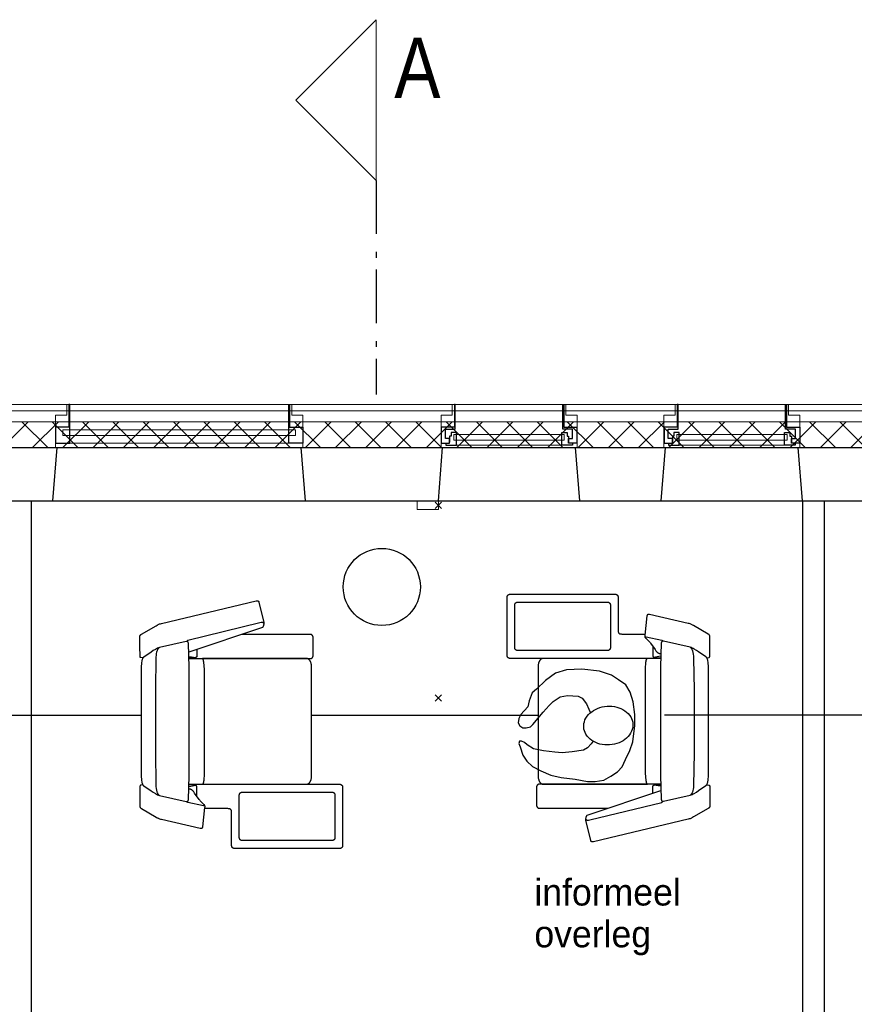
# Model space of a CAD drawing. Header units: millimetres. Extents: x 45699 to 251499, y 244 to 86446.
# Tile 236 of 240: x 231420 to 235316, y 81850 to 86446. Entities that reach past the tile are written whole.
import ezdxf

# ---------------------------------------------------------------- set-up
doc = ezdxf.new("R2010")
doc.units = ezdxf.units.MM
doc.header["$LTSCALE"] = 400
doc.header["$PDMODE"] = 3
doc.header["$PDSIZE"] = 15
for name, pattern in [('HIDDEN', [0.375, 0.25, -0.125]), ('STYLE_06', [1.041641, 0.625, -0.208282, 0.069427, -0.138931]), ('STYLE_21', [0.138889, 0.069444, -0.069444])]:
    doc.linetypes.add(name, pattern=pattern)
for name, color, linetype, lineweight in [('Binnenkozijnen', 140, 'Continuous', 15), ('Buitenkozijnen', 140, 'Continuous', 15), ('Interieur-systeemwand glas', 140, 'STYLE_21', 15), ('mat-beton (ihwg)', 5, 'Continuous', 25), ('mat-isolatie', 140, 'Continuous', 15), ('mat-multiplex-hor', 140, 'Continuous', 15), ('None', 7, 'Continuous', 9)]:
    doc.layers.add(name, color=color, linetype=linetype, lineweight=lineweight)
for name, color, linetype in [('hidekast', 8, 'HIDDEN'), ('inlay', 6, 'Continuous'), ('inr', 4, 'Continuous'), ('plat', 5, 'Continuous'), ('symbol', 1, 'Continuous')]:
    doc.layers.add(name, color=color, linetype=linetype)
doc.styles.add('Arial Narrow', font='ARIALN.TTF', dxfattribs={"height": 222.25})
doc.styles.add('s100', font='stylu.ttf', dxfattribs={"height": 100})

# ---------------------------------------------------------------- blocks, each defined once
blk = doc.blocks.new('*X818')
at = {"layer": 'None', "lineweight": 5}
for p, q in [((42455.6, 40900), (42575.6, 41020)), ((42597.1, 40900), (42717.1, 41020)), ((42738.5, 40900), (42858.5, 41020)), ((42879.9, 40900), (42999.9, 41020)), ((43021.3, 40900), (43141.3, 41020)), ((43162.7, 40900), (43282.7, 41020)), ((43304.2, 40900), (43424.2, 41020)), ((43445.6, 40900), (43565.6, 41020)), ((43587, 40900), (43707, 41020)), ((43728.4, 40900), (43848.4, 41020)), ((43869.8, 40900), (43989.8, 41020)), ((44011.3, 40900), (44131.3, 41020)), ((44152.7, 40900), (44272.7, 41020)), ((44294.1, 40900), (44414.1, 41020)), ((44435.5, 40900), (44555.5, 41020)), ((44577, 40900), (44697, 41020)), ((44718.4, 40900), (44838.4, 41020)), ((44859.8, 40900), (44979.8, 41020)), ((45001.2, 40900), (45121.2, 41020)), ((45142.6, 40900), (45262.6, 41020)), ((45284.1, 40900), (45404.1, 41020)), ((45425.5, 40900), (45545.5, 41020)), ((45566.9, 40900), (45686.9, 41020)), ((45708.3, 40900), (45828.3, 41020)), ((45849.7, 40900), (45969.7, 41020)), ((45991.2, 40900), (46111.2, 41020)), ((46132.6, 40900), (46252.6, 41020)), ((46274, 40900), (46394, 41020)), ((46415.4, 40900), (46535.4, 41020))]:
    blk.add_line(p, q, dxfattribs=at)
at = {"layer": 'None', "lineweight": 13}
for p, q in [((42547.3, 41020), (42667.3, 40900)), ((42688.7, 41020), (42808.7, 40900)), ((42830.1, 41020), (42950.1, 40900)), ((42971.5, 41020), (43091.5, 40900)), ((43112.9, 41020), (43232.9, 40900)), ((43254.3, 41020), (43374.3, 40900)), ((43395.7, 41020), (43515.7, 40900)), ((43537.1, 41020), (43657.1, 40900)), ((43678.5, 41020), (43798.5, 40900)), ((43819.9, 41020), (43939.9, 40900)), ((43961.3, 41020), (44081.3, 40900)), ((44102.7, 41020), (44222.7, 40900)), ((44244.1, 41020), (44364.1, 40900)), ((44385.5, 41020), (44505.5, 40900)), ((44526.9, 41020), (44646.9, 40900)), ((44668.3, 41020), (44788.3, 40900)), ((44809.7, 41020), (44929.7, 40900)), ((44951.1, 41020), (45071.1, 40900)), ((45092.5, 41020), (45212.5, 40900)), ((45233.9, 41020), (45353.9, 40900)), ((45375.3, 41020), (45495.3, 40900)), ((45516.7, 41020), (45636.7, 40900)), ((45658.1, 41020), (45778.1, 40900)), ((45799.5, 41020), (45919.5, 40900)), ((45940.9, 41020), (46060.9, 40900)), ((46082.3, 41020), (46202.3, 40900)), ((46223.7, 41020), (46343.7, 40900)), ((46365.1, 41020), (46485.1, 40900))]:
    blk.add_line(p, q, dxfattribs=at)
blk = doc.blocks.new('0600 pui gemeentehuis')
at = {"layer": 'Buitenkozijnen', "color": 92, "linetype": 'Continuous', "lineweight": 25}
for p, q in [((50.3, 0), (70.3, -250)), ((710.3, 0), (690.3, -250))]:
    blk.add_line(p, q, dxfattribs=at)
at = {"layer": 'Buitenkozijnen', "color": 43, "linetype": 'Continuous', "lineweight": 9}
blk.add_lwpolyline([(697.8, -400), (645.3, -400), (645.3, -450), (115.3, -450), (115.3, -400), (62.8, -400), (62.8, -250), (70.3, -250), (50.3, 0), (710.3, 0), (690.3, -250), (697.8, -250)], close=True, dxfattribs=at)
at = {"layer": 'None', "color": 8, "linetype": 'Continuous', "lineweight": 5}
blk.add_line((134.5, -260), (626, -260), dxfattribs=at)
at = {"layer": 'None', "color": 92, "linetype": 'Continuous', "lineweight": 25}
for points in [[(63.5, -270), (102.5, -270), (102.5, -291.7), (83.5, -291.7), (83.5, -335), (129.3, -335), (129.3, -450), (125.3, -450), (125.3, -344), (63.5, -344), (63.5, -325), (63.5, -325)], [(697, -270), (658, -270), (658, -291.7), (677, -291.7), (677, -335), (631.3, -335), (631.3, -450), (635.3, -450), (635.3, -344), (697, -344), (697, -325), (697, -325)]]:
    blk.add_lwpolyline(points, close=True, dxfattribs=at)
for points in [[(84.5, -270), (84.5, -260), (134.5, -260), (134.5, -320), (109.4, -320), (109.4, -301.9), (102.5, -301.9), (102.5, -274.7)], [(676, -270), (676, -260), (626, -260), (626, -320), (651.2, -320), (651.2, -301.9), (658, -301.9), (658, -274.7)]]:
    blk.add_lwpolyline(points, dxfattribs=at)
at = {"layer": 'None', "color": 140, "linetype": 'Continuous', "lineweight": 15}
blk.add_lwpolyline([(122.8, -284.2), (637.8, -284.2), (637.8, -310.6), (122.8, -310.6)], close=True, dxfattribs=at)
blk = doc.blocks.new('1200 pui gemeentehuis')
at = {"layer": 'Buitenkozijnen', "color": 92, "linetype": 'Continuous', "lineweight": 25}
for p, q in [((50, 0), (70, -250)), ((1230, 0), (1210, -250))]:
    blk.add_line(p, q, dxfattribs=at)
at = {"layer": 'Buitenkozijnen', "color": 43, "linetype": 'Continuous', "lineweight": 9}
blk.add_lwpolyline([(1165, -400), (1165, -450), (115, -450), (115, -400), (63, -400), (63, -250), (70, -250), (50, 0), (1230, 0), (1210, -250), (1217, -250), (1217, -400)], close=True, dxfattribs=at)
at = {"layer": 'None', "color": 8, "linetype": 'Continuous', "lineweight": 5}
blk.add_line((129, -270), (1150.5, -270), dxfattribs=at)
at = {"layer": 'None', "color": 92, "linetype": 'Continuous', "lineweight": 25}
for points in [[(63, -270), (129, -270), (129, -450), (125, -450), (125, -344), (63, -344), (63, -325)], [(1217, -270), (1151, -270), (1151, -450), (1155, -450), (1155, -344), (1217, -344), (1217, -325)]]:
    blk.add_lwpolyline(points, close=True, dxfattribs=at)
at = {"layer": 'None', "color": 140, "linetype": 'Continuous', "lineweight": 15}
blk.add_lwpolyline([(97.5, -304.8), (1183, -304.8), (1183, -331.2), (97.5, -331.2)], close=True, dxfattribs=at)
blk = doc.blocks.new('systeemwandstijl 900 hoh')
at = {"layer": 'Interieur-systeemwand glas', "color": 43, "linetype": 'Continuous', "lineweight": 9}
blk.add_lwpolyline([(0, 20), (100, 20), (100, -20), (0, -20)], close=True, dxfattribs=at)
at = {"layer": 'Interieur-systeemwand glas', "color": 43, "linetype": 'Continuous', "lineweight": 15}
for p in [(0, 900), (0, 0)]:
    blk.add_point(p, dxfattribs=at)
blk = doc.blocks.new('symb-ps03_b2')
blk.add_lwpolyline([(82.2, -333.7), (93.5, -323.3), (109.6, -304.5), (119.8, -284.7), (121.3, -230.8), (122.5, -183.8), (115.8, -150.4), (104.2, -98.4), (90.8, -52.2), (69, -24.8), (57.7, -13.2), (50.2, -0.9), (49.4, 8.5), (59.4, 13), (75.8, 8.9), (114.7, -1.3), (145.3, -16.6), (172.1, -41.1), (196.4, -77.8), (221.1, -122.2), (235.7, -169.2), (249.9, -232.3), (265.9, -290), (270.3, -324.8), (267.4, -365.4), (252.2, -399.3), (234.6, -432.8), (213.5, -457.5), (181.2, -475.4), (141, -499), (102.8, -516.9), (26.9, -533.5), (-23.3, -539.3), (-83.1, -537.5), (-129.9, -527.7), (-165.1, -510.7), (-191.8, -478.7), (-217.7, -447.5), (-240.8, -394), (-258.1, -313.4), (-261.7, -241.7), (-250.8, -189), (-222, -138.3), (-185.2, -93.4), (-169.5, -72.2), (-133.8, -53.9), (-107.1, -45.7), (-74.5, -10), (-56.5, 2.3), (-37.5, 6.7), (-23, 0.8), (-11.7, -12.6), (-10.5, -27.9), (-13.2, -49.2), (-22.6, -61.1), (-75.1, -114.5), (-104.5, -144.9), (-120.7, -165.7), (-138.4, -200.3), (-141.8, -234.1), (-134.6, -284.5), (-123.4, -302.1), (-94.4, -318.8), (-69, -327.2), (-51.7, -333)])
blk.add_lwpolyline([(-74.5, -413.3, 0.078796), (-66.1, -458.3, 0.088041), (-45.7, -493.9, 0.105312), (-14.5, -518.5, 0.121926), (19.1, -525.8, 0.121926), (52.3, -516.6, 0.105312), (82.1, -490.3, 0.088041), (100.3, -453.5, 0.078796), (106.2, -408.2, 0.078796), (97.7, -363.2, 0.088041), (77.4, -327.6, 0.105312), (46.2, -303, 0.121926), (12.5, -295.7, 0.121926), (-20.6, -304.9, 0.105312), (-50.4, -331.2, 0.088041), (-68.6, -368, 0.078796)], format="xyb", close=True)
blk = doc.blocks.new('prooff 01')
at = {"layer": 'inr'}
for points in [[(-296.5, 787.5), (-297.4, 797.5), (-297.6, 798.2), (-297.8, 798.5), (-297.9, 798.8), (-298, 798.9), (-298, 799.1), (-298.1, 799.2), (-298.2, 799.3), (-298.3, 799.5), (-298.4, 799.6), (-298.6, 799.7), (-298.7, 799.9), (-298.8, 800), (-299, 800.1), (-299.2, 800.2), (-299.3, 800.3), (-299.5, 800.4), (-299.7, 800.5), (-300, 800.6), (-300.2, 800.7), (-300.5, 800.8), (-300.7, 800.9), (-301.3, 801), (-302, 801.1), (-302.8, 801.2), (-350.4, 802.2), (-389.2, 801.7), (-391.6, 802), (-392.7, 802.1), (-393.9, 802.2), (-395, 802.2), (-396.1, 802.1), (-396.7, 802), (-397.3, 801.9), (-397.8, 801.8), (-398.4, 801.7), (-399, 801.5), (-399.5, 801.3), (-400, 801.1), (-400.6, 800.8), (-401.1, 800.5), (-401.7, 800.1), (-402.2, 799.8), (-402.7, 799.3), (-403.2, 798.9), (-403.8, 798.4), (-404.3, 797.8), (-404.8, 797.2), (-405.3, 796.6), (-405.8, 795.9), (-406.3, 795.1), (-406.8, 794.3), (-446.3, 725.2), (-449.2, 720.9), (-450.6, 718.6), (-452, 716), (-453.3, 713), (-454.6, 709.7), (-455.8, 705.8), (-456.9, 701.4), (-562.6, 259.3), (-562.9, 257.2), (-563.1, 256.1), (-563.1, 255.1), (-563.2, 254.1), (-563.1, 253.6), (-563.1, 253.1), (-563.1, 252.6), (-563, 252.1), (-562.9, 251.7), (-562.8, 251.2), (-562.7, 250.8), (-562.5, 250.4), (-562.4, 250.2), (-562.3, 250), (-562.2, 249.8), (-562.1, 249.6), (-562, 249.4), (-561.9, 249.2), (-561.7, 249.1), (-561.6, 248.9), (-561.4, 248.7), (-561.3, 248.6), (-561.1, 248.4), (-561, 248.2), (-560.8, 248.1), (-560.6, 248), (-560.4, 247.8), (-560.2, 247.7), (-560, 247.6), (-559.7, 247.5), (-559.5, 247.4), (-559.3, 247.3), (-559, 247.2), (-558.8, 247.1), (-558.2, 246.9), (-557.6, 246.8), (-557, 246.7), (-460.7, 223.3), (-459.2, 223.3), (-457.6, 223.3), (-456, 223.4), (-454.4, 223.5), (-452.8, 223.7), (-451.1, 224), (-449.5, 224.3), (-448, 224.7), (-446.4, 225.2), (-445, 225.6), (-443.6, 226.2), (-442.3, 226.7), (-441.1, 227.3), (-440.6, 227.6), (-440.1, 227.9), (-439.6, 228.3), (-439.1, 228.6), (-438.7, 228.9), (-438.4, 229.3), (-323.2, 572.8)], [(297, 787.6), (297.9, 797.7), (298.1, 798.3), (298.2, 798.6), (298.4, 798.9), (298.4, 799), (298.5, 799.2), (298.6, 799.3), (298.7, 799.5), (298.8, 799.6), (298.9, 799.7), (299, 799.9), (299.2, 800), (299.3, 800.1), (299.5, 800.2), (299.6, 800.4), (299.8, 800.5), (300, 800.6), (300.2, 800.7), (300.4, 800.8), (300.7, 800.9), (300.9, 800.9), (301.2, 801), (301.8, 801.1), (302.5, 801.3), (303.3, 801.3), (350.9, 802.3), (389.7, 801.9), (392, 802.1), (393.2, 802.2), (394.3, 802.3), (395.5, 802.3), (396.6, 802.2), (397.2, 802.1), (397.7, 802.1), (398.3, 801.9), (398.9, 801.8), (399.4, 801.6), (400, 801.4), (400.5, 801.2), (401.1, 800.9), (401.6, 800.6), (402.1, 800.3), (402.7, 799.9), (403.2, 799.5), (403.7, 799), (404.2, 798.5), (404.7, 798), (405.2, 797.4), (405.7, 796.7), (406.2, 796), (406.7, 795.3), (407.2, 794.5), (446.8, 725.4), (449.7, 721.1), (451.1, 718.7), (452.5, 716.1), (453.8, 713.2), (455.1, 709.8), (456.3, 706), (457.4, 701.5), (498, 520.7), (498.3, 518.6), (498.4, 517.6), (498.5, 516.5), (498.5, 515.5), (498.5, 515), (498.5, 514.5), (498.4, 514.1), (498.4, 513.6), (498.3, 513.1), (498.2, 512.7), (498, 512.2), (497.9, 511.8), (497.8, 511.6), (497.7, 511.4), (497.6, 511.2), (497.5, 511), (497.3, 510.9), (497.2, 510.7), (497.1, 510.5), (497, 510.3), (496.8, 510.2), (496.7, 510), (496.5, 509.8), (496.3, 509.7), (496.1, 509.5), (496, 509.4), (495.8, 509.3), (495.6, 509.1), (495.3, 509), (495.1, 508.9), (494.9, 508.8), (494.6, 508.7), (494.4, 508.6), (494.1, 508.5), (493.6, 508.4), (493, 508.2), (492.3, 508.2), (402.4, 498), (399.7, 497.8), (397.5, 497.8), (396.6, 497.8), (395.7, 497.9), (395.3, 498), (394.9, 498.1), (394.6, 498.1), (394.2, 498.2), (393.8, 498.3), (393.5, 498.5), (393.2, 498.6), (392.9, 498.7), (392.6, 498.9), (392.2, 499.1), (391.9, 499.3), (391.6, 499.5), (391, 499.9), (390.4, 500.4), (389.1, 501.6), (378.2, 512.8), (371.1, 519.8), (368, 522.7), (365.3, 525), (335.3, 546.4), (329.5, 550.2), (328, 551.2), (326.5, 552.4), (325.1, 553.6), (323.7, 554.9), (323, 555.6), (322.3, 556.4), (321.7, 557.2), (321, 558), (320.4, 558.9), (319.8, 559.8), (319.3, 560.8), (318.7, 561.8), (318.2, 562.9), (317.7, 564.1), (317.2, 565.3), (316.7, 566.5), (316.3, 567.8), (315.9, 569.2), (315.3, 572.2)], [(345.4, 712.3), (343.7, 713.7), (341.9, 715), (339.9, 716.3), (337.8, 717.5), (335.5, 718.5), (333, 719.6), (330.3, 720.5), (327.3, 721.4), (324.2, 722.1), (320.7, 722.9), (313.1, 724.1), (304.2, 725.2), (293.9, 726), (146.8, 728), (-147, 728), (-299.3, 725.8), (-308.5, 724.9), (-316.3, 723.9), (-322.8, 722.6), (-325.6, 721.9), (-328.3, 721.1), (-330.7, 720.2), (-333, 719.3), (-335.1, 718.3), (-337, 717.3), (-338.9, 716.2), (-340.7, 714.9), (-344.3, 712.3)], [(-456.5, 223.3), (-456.7, 223.3), (-456.8, 223.3), (-456.9, 223.3), (-457.1, 223.3), (-457.2, 223.3), (-457.3, 223.3), (-457.5, 223.3), (-457.6, 223.3), (-457.7, 223.4), (-457.8, 223.4), (-457.9, 223.4), (-458.1, 223.5), (-458.2, 223.5), (-458.3, 223.5), (-458.4, 223.6), (-458.5, 223.6), (-458.6, 223.7), (-458.7, 223.8), (-458.8, 223.8), (-458.9, 223.9), (-458.9, 224), (-459, 224.1), (-459.1, 224.1), (-459.2, 224.2), (-459.3, 224.3), (-459.4, 224.4), (-459.5, 224.6), (-459.6, 224.8), (-459.8, 225.1), (-459.9, 225.3), (-460, 225.6), (-460.1, 225.8), (-460.2, 226.1), (-460.4, 226.7), (-460.5, 227.3), (-460.7, 228), (-460.8, 228.7), (-460.9, 230.1), (-460.9, 231.7), (-460.9, 233.2), (-460.7, 236.3), (-460, 241.3), (-378.1, 577.8), (-377.9, 578.3), (-377.8, 578.5), (-377.7, 578.8), (-377.5, 579.1), (-377.5, 579.2), (-377.4, 579.3), (-377.3, 579.4), (-377.2, 579.5), (-377.1, 579.7), (-377, 579.8), (-376.9, 579.9), (-376.8, 580), (-376.7, 580.1), (-376.5, 580.2), (-376.4, 580.3), (-376.3, 580.4), (-376.1, 580.5), (-375.9, 580.6), (-375.7, 580.7), (-375.5, 580.8), (-375.3, 580.9), (-375.1, 580.9), (-374.6, 581.1), (-374.1, 581.2)], [(-293.1, 572), (-293.1, 6.2), (-293.1, 5.5), (-293.2, 4.9), (-293.2, 4.2), (-293.3, 3.6), (-293.5, 3), (-293.7, 2.4), (-293.9, 1.8), (-294.1, 1.2), (-294.3, 0.7), (-294.6, 0.1), (-294.9, -0.4), (-295.3, -0.9), (-295.6, -1.4), (-296, -1.9), (-296.4, -2.4), (-296.8, -2.8), (-297.2, -3.2), (-297.7, -3.6), (-298.2, -4), (-298.7, -4.4), (-299.2, -4.7), (-299.7, -5), (-300.3, -5.3), (-300.8, -5.5), (-301.4, -5.8), (-302, -5.9), (-302.6, -6.1), (-303.2, -6.3), (-303.9, -6.4), (-304.5, -6.5), (-305.1, -6.5), (-305.8, -6.5), (-392.9, -6.5), (-393.5, -6.5), (-394.2, -6.5), (-394.8, -6.4), (-395.4, -6.3), (-396, -6.1), (-396.6, -5.9), (-397.2, -5.8), (-397.8, -5.5), (-398.4, -5.3), (-398.9, -5), (-399.5, -4.7), (-400, -4.4), (-400.5, -4), (-401, -3.6), (-401.4, -3.2), (-401.9, -2.8), (-402.3, -2.4), (-402.7, -1.9), (-403, -1.4), (-403.4, -0.9), (-403.7, -0.4), (-404, 0.1), (-404.3, 0.7), (-404.6, 1.2), (-404.8, 1.8), (-405, 2.4), (-405.2, 3), (-405.3, 3.6), (-405.4, 4.2), (-405.5, 4.9), (-405.6, 5.5), (-405.6, 6.2), (-405.5, 323.8)], [(-334.6, 535.7), (-306.9, 535.6), (-306, 535.6), (-305.1, 535.7), (-304.3, 535.9), (-303.8, 536), (-303.4, 536.1), (-302.9, 536.2), (-302.5, 536.3), (-302, 536.5), (-301.6, 536.7), (-301.2, 536.9), (-300.7, 537.2), (-300.3, 537.4), (-299.9, 537.7), (-299.6, 538.1), (-299.2, 538.5), (-298.8, 538.9), (-298.5, 539.3), (-298.2, 539.8), (-297.9, 540.3), (-297.6, 540.9), (-297.3, 541.5), (-297.1, 542.1), (-296.9, 542.8), (-296.7, 543.5), (-296.6, 544.3), (-296.5, 545.2), (-296.4, 546.1), (-296.3, 547), (-296.3, 548), (-296, 571.9)], [(-303.3, 572.1), (-298.1, 540.6)], [(293.9, 571.9), (293.9, -131.5), (293.9, -132.1), (293.9, -132.8), (294, -133.4), (294.1, -134), (294.3, -134.6), (294.4, -135.3), (294.6, -135.8), (294.9, -136.4), (295.1, -137), (295.4, -137.5), (295.7, -138.1), (296, -138.6), (296.4, -139.1), (296.8, -139.6), (297.2, -140), (297.6, -140.5), (298, -140.9), (298.5, -141.3), (299, -141.7), (299.5, -142), (300, -142.3), (300.5, -142.6), (301.1, -142.9), (301.6, -143.2), (302.2, -143.4), (302.8, -143.6), (303.4, -143.8), (304, -143.9), (304.6, -144), (305.3, -144.1), (305.9, -144.2), (306.6, -144.2), (580.7, -144.2), (581.3, -144.2), (582, -144.1), (582.6, -144), (583.2, -143.9), (583.8, -143.8), (584.4, -143.6), (585, -143.4), (585.6, -143.2), (586.2, -142.9), (586.7, -142.6), (587.3, -142.3), (587.8, -142), (588.3, -141.7), (588.7, -141.3), (589.2, -140.9), (589.6, -140.5), (590.1, -140), (590.5, -139.6), (590.8, -139.1), (591.2, -138.6), (591.5, -138.1), (591.8, -137.5), (592.1, -137), (592.4, -136.4), (592.6, -135.8), (592.8, -135.3), (593, -134.6), (593.1, -134), (593.2, -133.4), (593.3, -132.8), (593.4, -132.1), (593.4, -131.5), (593.4, 360.7), (593.4, 361.3), (593.3, 362), (593.2, 362.6), (593.1, 363.2), (593, 363.8), (592.8, 364.4), (592.6, 365), (592.4, 365.6), (592.1, 366.2), (591.8, 366.7), (591.5, 367.2), (591.2, 367.8), (590.8, 368.3), (590.5, 368.7), (590.1, 369.2), (589.6, 369.6), (589.2, 370.1), (588.7, 370.5), (588.3, 370.8), (587.8, 371.2), (587.3, 371.5), (586.7, 371.8), (586.2, 372.1), (585.6, 372.4), (585, 372.6), (584.4, 372.8), (583.8, 373), (583.2, 373.1), (582.6, 373.2), (582, 373.3), (581.3, 373.3), (580.7, 373.4), (432.1, 373.4), (425.3, 373.5), (422.4, 373.6), (419.8, 373.9), (418.7, 374.1), (417.6, 374.3), (416.5, 374.6), (415.6, 374.9), (414.7, 375.2), (414.2, 375.4), (413.8, 375.6), (413.4, 375.8), (413, 376.1), (412.7, 376.3), (412.3, 376.6), (412, 376.8), (411.7, 377.1), (411.4, 377.4), (411.1, 377.7), (410.8, 378.1), (410.5, 378.4), (410.3, 378.8), (410, 379.2), (409.8, 379.6), (409.6, 380), (409.4, 380.4), (409.2, 380.9), (408.9, 381.9), (408.6, 382.9), (408.3, 384), (408.1, 385.2), (407.9, 386.5), (407.8, 387.9), (407.6, 391), (407.5, 394.4), (407.5, 497.8)], [(349.8, 535.9), (307.3, 535.7), (306.5, 535.8), (305.6, 535.9), (304.7, 536), (304.3, 536.1), (303.8, 536.2), (303.4, 536.3), (302.9, 536.5), (302.5, 536.6), (302.1, 536.8), (301.6, 537.1), (301.2, 537.3), (300.8, 537.6), (300.4, 537.9), (300, 538.2), (299.6, 538.6), (299.3, 539), (299, 539.4), (298.6, 539.9), (298.3, 540.4), (298.1, 541), (297.8, 541.6), (297.6, 542.2), (297.4, 542.9), (297.2, 543.7), (297, 544.5), (296.9, 545.3), (296.8, 546.2), (296.8, 547.2), (296.7, 548.2), (296.5, 572)], [(303.8, 572.2), (298.5, 540.8)], [(394.2, 498.9), (394.4, 499.2), (394.5, 499.4), (394.5, 499.5), (394.5, 499.6), (394.6, 499.7), (394.6, 499.8), (394.6, 499.9), (394.6, 500.1), (394.7, 500.3), (394.7, 500.6), (394.7, 501), (394.7, 501.4), (394.6, 502.5), (394.5, 503.8), (394.2, 505.4), (378.5, 577.9), (378.3, 578.4), (378.2, 578.7), (378.1, 578.9), (378, 579.2), (377.9, 579.3), (377.9, 579.4), (377.8, 579.6), (377.7, 579.7), (377.6, 579.8), (377.5, 579.9), (377.4, 580), (377.3, 580.1), (377.1, 580.3), (377, 580.4), (376.9, 580.5), (376.7, 580.6), (376.6, 580.7), (376.4, 580.7), (376.2, 580.8), (376, 580.9), (375.8, 581), (375.6, 581.1), (375.1, 581.2), (374.6, 581.4)]]:
    blk.add_lwpolyline(points, dxfattribs=at)
for points in [[(-248.8, 571.9), (-311.8, 572.6), (-360.9, 575), (-363, 575.2), (-364.9, 575.4), (-366.5, 575.8), (-367.2, 575.9), (-367.9, 576.1), (-368.6, 576.3), (-369.2, 576.5), (-369.8, 576.8), (-370.3, 577), (-370.8, 577.3), (-371, 577.4), (-371.2, 577.6), (-371.4, 577.7), (-371.6, 577.9), (-371.8, 578), (-371.9, 578.2), (-372.1, 578.4), (-372.3, 578.5), (-372.4, 578.7), (-372.5, 578.9), (-372.6, 579.1), (-372.8, 579.3), (-372.9, 579.5), (-373, 579.7), (-373, 579.9), (-373.1, 580.1), (-373.2, 580.3), (-373.2, 580.5), (-373.3, 580.8), (-373.3, 581), (-373.4, 581.2), (-373.4, 581.5), (-373.4, 582), (-373.4, 582.5), (-373.4, 583.1), (-373.3, 583.6), (-373.2, 584.2), (-373.1, 584.9), (-372.8, 586.2), (-344.8, 710.8), (-343.2, 715.2), (-341.2, 719.7), (-338.8, 724.5), (-336.1, 729.4), (-330.1, 739.4), (-323.5, 749.6), (-299.4, 783.9), (-298.9, 784.5), (-298.4, 785.1), (-297.9, 785.7), (-297.4, 786.3), (-296.7, 786.8), (-296.1, 787.4), (-295.4, 787.9), (-294.7, 788.4), (-293.9, 788.8), (-293.1, 789.3), (-292.2, 789.7), (-291.2, 790.2), (-289.2, 790.9), (-286.9, 791.6), (-284.4, 792.3), (-281.6, 792.9), (-275.2, 793.9), (-267.6, 794.7), (-258.7, 795.3), (-127.1, 796.3), (128.3, 796.3), (259.9, 795.3), (268.8, 794.7), (276.4, 793.9), (282.8, 792.9), (285.5, 792.3), (288.1, 791.6), (290.3, 790.9), (292.4, 790.2), (293.3, 789.7), (294.2, 789.3), (295, 788.8), (295.8, 788.4), (296.5, 787.9), (297.2, 787.4), (297.9, 786.8), (298.5, 786.3), (299, 785.7), (299.6, 785.1), (300.1, 784.5), (300.5, 783.9), (324.6, 749.6), (331.2, 739.4), (337.2, 729.4), (339.9, 724.5), (342.3, 719.7), (344.3, 715.2), (345.9, 710.8), (373.9, 586.2), (374.2, 584.9), (374.3, 584.2), (374.4, 583.6), (374.5, 583.1), (374.5, 582.5), (374.5, 582), (374.5, 581.5), (374.5, 581.2), (374.5, 581), (374.4, 580.8), (374.4, 580.5), (374.3, 580.3), (374.2, 580.1), (374.2, 579.9), (374.1, 579.7), (374, 579.5), (373.9, 579.3), (373.8, 579.1), (373.6, 578.9), (373.5, 578.7), (373.4, 578.5), (373.2, 578.4), (373.1, 578.2), (372.9, 578), (372.7, 577.9), (372.5, 577.7), (372.3, 577.6), (372.1, 577.4), (371.9, 577.3), (371.4, 577), (370.9, 576.8), (370.3, 576.5), (369.7, 576.3), (369.1, 576.1), (367.6, 575.8), (366, 575.4), (364.1, 575.2), (362.1, 575), (313, 572.6), (249.9, 571.9)], [(293.4, 24.6), (293.4, 24), (293.3, 23.3), (293.3, 22.7), (293.2, 22), (293.1, 21.4), (293, 20.8), (292.8, 20.2), (292.7, 19.6), (292.5, 18.9), (292.3, 18.3), (292, 17.7), (291.8, 17.2), (291.5, 16.6), (291.2, 16), (290.5, 14.9), (289.8, 13.8), (288.9, 12.7), (288, 11.7), (287, 10.7), (285.9, 9.7), (284.8, 8.8), (283.5, 7.9), (282.2, 7.1), (280.8, 6.2), (279.3, 5.5), (277.8, 4.8), (276.1, 4.1), (274.4, 3.5), (272.6, 2.9), (268.8, 1.9), (264.8, 1.1), (260.4, 0.5), (255.7, 0.1), (250.8, 0), (-250.8, 0), (-255.6, 0.1), (-260.2, 0.5), (-264.5, 1.1), (-268.5, 1.9), (-272.3, 3), (-274.1, 3.6), (-275.8, 4.2), (-277.5, 4.9), (-279, 5.6), (-280.5, 6.4), (-282, 7.2), (-283.3, 8.1), (-284.6, 9), (-285.8, 9.9), (-286.9, 10.9), (-287.9, 11.9), (-288.8, 12.9), (-289.7, 13.9), (-290.5, 15), (-291.1, 16.2), (-291.5, 16.7), (-291.7, 17.3), (-292, 17.9), (-292.2, 18.5), (-292.5, 19.1), (-292.7, 19.7), (-292.8, 20.3), (-293, 20.9), (-293.1, 21.5), (-293.2, 22.1), (-293.3, 22.7), (-293.3, 23.4), (-293.4, 24), (-293.4, 24.6), (-293.1, 510.2), (-293, 510.1), (-293, 510.1), (-292.9, 510), (-292.9, 509.9), (-292.8, 509.8), (-292.8, 509.8), (-292.6, 509.6), (-292.4, 509.5), (-292.3, 509.3), (-292.1, 509.2), (-291.9, 509.1), (-291.4, 508.8), (-290.9, 508.5), (-290.3, 508.3), (-289.7, 508), (-288.2, 507.5), (-286.6, 507), (-282.8, 506.2), (-278.4, 505.4), (-273.4, 504.7), (-262.4, 503.6), (-239.4, 502.3), (-221, 502), (221, 502), (249.4, 502.3), (271.9, 503.4), (276.5, 503.8), (280.5, 504.4), (284.1, 505.1), (285.7, 505.4), (287.2, 505.8), (288.5, 506.3), (289.7, 506.7), (290.2, 507), (290.7, 507.2), (291.2, 507.5), (291.7, 507.8), (292.1, 508), (292.4, 508.3), (292.8, 508.6), (292.9, 508.8), (293.1, 508.9), (293.2, 509.1), (293.3, 509.2), (293.4, 509.4), (293.5, 509.6), (293.6, 509.7), (293.7, 509.9), (293.8, 510.1), (293.9, 510.2)], [(330.6, -95.7), (330.6, -96.3), (330.7, -97), (330.8, -97.6), (330.9, -98.2), (331, -98.8), (331.2, -99.4), (331.4, -100), (331.6, -100.6), (331.9, -101.2), (332.2, -101.7), (332.5, -102.2), (332.8, -102.8), (333.1, -103.3), (333.5, -103.7), (333.9, -104.2), (334.3, -104.6), (334.8, -105.1), (335.2, -105.5), (335.7, -105.8), (336.2, -106.2), (336.7, -106.5), (337.3, -106.8), (337.8, -107.1), (338.4, -107.4), (338.9, -107.6), (339.5, -107.8), (340.1, -108), (340.8, -108.1), (341.4, -108.2), (342, -108.3), (342.7, -108.3), (343.3, -108.4), (543.7, -108.4), (544.3, -108.3), (545, -108.3), (545.6, -108.2), (546.2, -108.1), (546.8, -108), (547.4, -107.8), (548, -107.6), (548.6, -107.4), (549.2, -107.1), (549.7, -106.8), (550.3, -106.5), (550.8, -106.2), (551.3, -105.8), (551.7, -105.5), (552.2, -105.1), (552.6, -104.6), (553.1, -104.2), (553.5, -103.7), (553.8, -103.3), (554.2, -102.8), (554.5, -102.2), (554.8, -101.7), (555.1, -101.2), (555.4, -100.6), (555.6, -100), (555.8, -99.4), (556, -98.8), (556.1, -98.2), (556.2, -97.6), (556.3, -97), (556.3, -96.3), (556.4, -95.7), (556.4, 324.9), (556.3, 325.5), (556.3, 326.2), (556.2, 326.8), (556.1, 327.4), (556, 328.1), (555.8, 328.7), (555.6, 329.2), (555.4, 329.8), (555.1, 330.4), (554.8, 330.9), (554.5, 331.5), (554.2, 332), (553.8, 332.5), (553.5, 333), (553.1, 333.4), (552.6, 333.9), (552.2, 334.3), (551.7, 334.7), (551.3, 335.1), (550.8, 335.4), (550.3, 335.7), (549.7, 336), (549.2, 336.3), (548.6, 336.6), (548, 336.8), (547.4, 337), (546.8, 337.2), (546.2, 337.3), (545.6, 337.4), (545, 337.5), (544.3, 337.6), (543.7, 337.6), (343.3, 337.6), (342.7, 337.6), (342, 337.5), (341.4, 337.4), (340.8, 337.3), (340.1, 337.2), (339.5, 337), (338.9, 336.8), (338.4, 336.6), (337.8, 336.3), (337.3, 336), (336.7, 335.7), (336.2, 335.4), (335.7, 335.1), (335.2, 334.7), (334.8, 334.3), (334.3, 333.9), (333.9, 333.4), (333.5, 333), (333.1, 332.5), (332.8, 332), (332.5, 331.5), (332.2, 330.9), (331.9, 330.4), (331.6, 329.8), (331.4, 329.2), (331.2, 328.7), (331, 328.1), (330.9, 327.4), (330.8, 326.8), (330.7, 326.2), (330.6, 325.5), (330.6, 324.9)]]:
    blk.add_lwpolyline(points, close=True, dxfattribs=at)

msp = doc.modelspace()

# ---------------------------------------------------------------- linework, layer by layer
at = {"linetype": 'Continuous', "lineweight": 0, "flags": 128}
msp.add_lwpolyline([(226574.5, 84200), (240324.3, 84200), (240323.8, 46442.9), (231560.8, 46442.9), (231560.8, 57250), (226574.5, 57250), (226574.5, 75653), (231536.6, 75653), (231574.4, 80650), (226574.5, 80650), (226574.5, 84200)], dxfattribs=at)
at = {"layer": 'inlay'}
for p, q in [((229966.8, 83200), (231986.4, 83200)), ((232782.7, 83200), (233839.3, 83200)), ((236434.8, 83200), (234429, 83200))]:
    msp.add_line(p, q, dxfattribs=at)
at = {"layer": 'inr'}
msp.add_circle((233110.2, 83798.6), 180, dxfattribs=at)
at = {"layer": 'Interieur-systeemwand glas', "lineweight": 15}
msp.add_line((233274.4, 84200), (233374.4, 84200), dxfattribs=at)
at = {"layer": 'mat-beton (ihwg)', "lineweight": 25}
for p, q in [((226324.5, 84450), (240334.4, 84450)), ((226574.5, 84200), (240334.4, 84200))]:
    msp.add_line(p, q, dxfattribs=at)
at = {"layer": 'mat-isolatie', "lineweight": 15}
for p, q in [((226204.5, 84570), (240894.6, 84570)), ((226324.5, 84450), (240774.6, 84450))]:
    msp.add_line(p, q, dxfattribs=at)
at = {"layer": 'mat-multiplex-hor', "lineweight": 15}
for p, q in [((226124.4, 84650), (240974.4, 84650)), ((226154.4, 84620), (240944.4, 84620))]:
    msp.add_line(p, q, dxfattribs=at)
at = {"layer": 'None', "color": 92, "linetype": 'STYLE_06', "lineweight": 25}
msp.add_line((233083.4, 85696.4), (233083.4, 84696.4), dxfattribs=at)
at = {"layer": 'None', "color": 43, "linetype": 'STYLE_06', "lineweight": 9}
msp.add_line((243633.3, 84200), (224925.4, 84200), dxfattribs=at)
at = {"layer": 'None', "color": 140, "linetype": 'Continuous', "lineweight": 15, "flags": 128}
msp.add_lwpolyline([(233083.4, 86446.4), (233083.4, 85696.4), (232708.4, 86071.4)], close=True, dxfattribs=at)
at = {"layer": 'plat'}
for p, q in [((231474.4, 80650), (231474.4, 84200)), ((235074.4, 84200), (235074.4, 78750)), ((235174.4, 84200), (235174.4, 78750))]:
    msp.add_line(p, q, dxfattribs=at)

# ---------------------------------------------------------------- block references
at = {"layer": 'Binnenkozijnen', "color": 7, "rotation": 180}
for name, p in [('1200 pui gemeentehuis', (232804.4, 84200)), ('0600 pui gemeentehuis', (234084.4, 84200)), ('0600 pui gemeentehuis', (235124.4, 84200))]:
    msp.add_blockref(name, p, dxfattribs=at)
at = {"layer": 'hidekast', "xscale": -1}
for p, rotation in [((233839.3, 83171.2, 21500), 270), ((232782.7, 83171.2, 21500), 90)]:
    msp.add_blockref('prooff 01', p, dxfattribs=dict(at, rotation=rotation))
at = {"layer": 'mat-isolatie'}
msp.add_blockref('*X818', (188883.4, 43550), dxfattribs=at)
at = {"layer": 'plat', "rotation": 180}
msp.add_blockref('systeemwandstijl 900 hoh', (233374.4, 84180), dxfattribs=at)
at = {"layer": 'symbol', "linetype": 'Continuous', "lineweight": 0, "xscale": -1, "rotation": 95.45506581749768}
msp.add_blockref('symb-ps03_b2', (233756.9, 83128.1), dxfattribs=at)

# ---------------------------------------------------------------- texts
at = {"layer": 'Binnenkozijnen', "color": 1, "insert": (233168.4, 86362.8), "char_height": 282.2, "attachment_point": 1, "style": 'Arial Narrow'}
msp.add_mtext('A', dxfattribs=at)
at = {"layer": 'plat', "style": 's100'}
for s, p in [('informeel', (233822.2, 82311.4)), ('informeel', (233822.2, 82311.4)), ('overleg', (233822.2, 82116.3)), ('overleg', (233822.2, 82116.3))]:
    msp.add_text(s, height=124.22, dxfattribs=at).set_placement(p)

doc.saveas('drawing.dxf')
